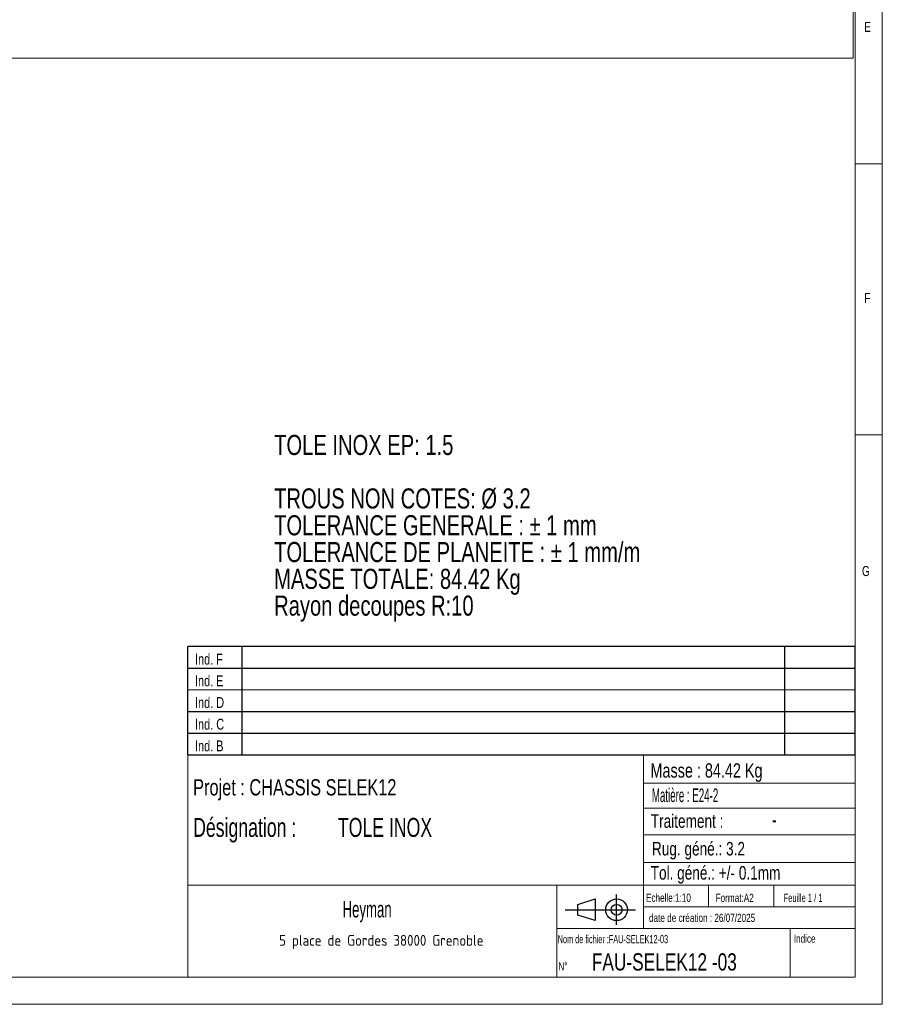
# Model space of a CAD drawing. Header units: millimetres. Extents: x 5 to 589, y 5 to 415.
# Tile 7 of 12: x 430 to 589, y 5 to 187. Entities that reach past the tile are written whole.
import ezdxf

# ---------------------------------------------------------------- set-up
doc = ezdxf.new("R2010")
doc.units = ezdxf.units.MM
doc.layers.add('NOTES', color=6, linetype='Continuous')
doc.styles.add('SLDTEXTSTYLE0', font='TXT', dxfattribs={"width": 0.75})
doc.styles.add('SLDTEXTSTYLE1', font='TXT', dxfattribs={"width": 0.605})
doc.styles.add('SLDTEXTSTYLE2', font='TXT', dxfattribs={"width": 0.617423})
doc.styles.add('SLDTEXTSTYLE3', font='TXT', dxfattribs={"width": 0.535475})
doc.styles.add('SLDTEXTSTYLE4', font='ISOCP3', dxfattribs={"width": 0.96})
doc.styles.add('SLDTEXTSTYLE5', font='TXT', dxfattribs={"width": 0.692308})
doc.styles.add('SLDTEXTSTYLE6', font='TXT', dxfattribs={"width": 0.695728})

# ---------------------------------------------------------------- blocks, each defined once
blk = doc.blocks.new('Bloc11')
for p, q in [((123, 20), (0, 20)), ((0, 0), (0, 20)), ((10, 20), (10, 0)), ((110, 20), (110, 0)), ((123, 0), (123, 20)), ((0, 16), (123, 16)), ((0, 8), (123, 8)), ((0, 4), (123, 4)), ((0, 0), (123, 0))]:
    blk.add_line(p, q)
at = {"color": 7, "linetype": 'Continuous', "lineweight": 18}
blk.add_line((0, 12), (123, 12), dxfattribs=at)
at = {"color": 7}
for tag in ['AUTOATTR0', 'AUTOATTR1', 'AUTOATTR2', 'AUTOATTR3', 'AUTOATTR4', 'AUTOATTR5', 'AUTOATTR6', 'AUTOATTR7', 'AUTOATTR8', 'AUTOATTR9']:
    blk.add_attdef(tag, (0, 0), '', height=1, dxfattribs=at)
at = {"layer": 'NOTES', "color": 211, "char_height": 2, "attachment_point": 1, "style": 'SLDTEXTSTYLE0'}
for s, insert in [('Ind. F', (1.36, 18.66)), ('Ind. E', (1.36, 14.66)), ('Ind. D', (1.36, 10.66)), ('Ind. C', (1.36, 6.66)), ('Ind. B', (1.36, 2.66))]:
    blk.add_mtext(s, dxfattribs=dict(at, insert=insert))
blk = doc.blocks.new('Bloc12')
for p, q in [((9.48, 0), (9.48, 5.6)), ((2.32, 3.8), (5.55, 4.8)), ((2.32, 1.8), (2.32, 3.8)), ((5.55, 4.8), (5.55, 0.8)), ((0, 2.8), (12.98, 2.8)), ((5.55, 0.8), (2.32, 1.8))]:
    blk.add_line(p, q)
for radius in [2, 1]:
    blk.add_circle((9.48, 2.8), radius)
blk = doc.blocks.new('SW_NOTE_0')
at = {"layer": 'NOTES', "color": 0, "char_height": 3.7042, "attachment_point": 1, "style": 'SLDTEXTSTYLE0'}
for s, insert in [('TOLE INOX EP: 1.5', (0, 4.77)), ('TROUS NON COTES: Ø 3.2', (0, -5.1)), ('TOLERANCE GENERALE : ± 1 mm', (0, -10.04)), ('TOLERANCE DE PLANEITE : ± 1 mm/m', (0, -14.98)), ('MASSE TOTALE: 84.42 Kg', (0, -19.92)), ('Rayon decoupes R:10', (0, -24.86))]:
    blk.add_mtext(s, dxfattribs=dict(at, insert=insert))
blk = doc.blocks.new('SW_NOTE_1')
at = {"layer": 'NOTES', "color": 0, "insert": (20.94, 2.58), "char_height": 2, "attachment_point": 2, "style": 'SLDTEXTSTYLE4'}
blk.add_mtext('5 place de Gordes 38000 Grenoble', dxfattribs=at)
blk = doc.blocks.new('SW_NOTE_2')
at = {"layer": 'NOTES', "color": 0, "char_height": 3.5, "attachment_point": 1, "style": 'SLDTEXTSTYLE6'}
for s, insert in [('Désignation :', (0, 4.51)), ('TOLE INOX', (26.67, 4.51))]:
    blk.add_mtext(s, dxfattribs=dict(at, insert=insert))

msp = doc.modelspace()

# ---------------------------------------------------------------- linework, layer by layer
at = {"lineweight": 18}
for p, q in [((589, 5), (589, 415)), ((584, 10), (584, 410)), ((583.635, 179.4436), (583.635, 382.2069)), ((583.635, 179.4436), (402.6294, 179.4436)), ((584, 160), (589, 160)), ((589, 110), (584, 110)), ((461, 51), (461, 10)), ((584, 51), (461, 51)), ((545, 51), (545, 19)), ((584, 51), (584, 10)), ((545, 45.7564), (584, 45.7564)), ((545, 41.1784), (584, 41.1784)), ((545, 36.2449), (584, 36.2449)), ((545, 31.1779), (584, 31.1779)), ((461, 27), (584, 27)), ((529, 27), (529, 10)), ((557, 27), (557, 23)), ((569, 27), (569, 23)), ((545, 23), (584, 23)), ((529, 19), (584, 19)), ((572, 19), (572, 10)), ((10, 10), (584, 10)), ((461, 10.0004), (584, 10)), ((5, 5), (589, 5))]:
    msp.add_line(p, q, dxfattribs=at)

# ---------------------------------------------------------------- block references
for name, p in [('Bloc11', (460.9936, 50.9899)), ('Bloc11', (460.9936, 50.9899)), ('Bloc12', (530.5599, 19.6343)), ('Bloc12', (530.5599, 19.6343))]:
    msp.add_blockref(name, p)
at = {"layer": 'NOTES'}
for name, p in [('SW_NOTE_0', (476.9274, 105.2332)), ('SW_NOTE_2', (462.0006, 34.8629)), ('SW_NOTE_1', (475.7385, 15.2133))]:
    msp.add_blockref(name, p, dxfattribs=at)

# ---------------------------------------------------------------- texts
for s, insert, char_height, attachment_point, style in [('E', (585.6667, 186.168), 1.8521, 1, 'SLDTEXTSTYLE0'), ('F', (585.6667, 136.168), 1.8521, 1, 'SLDTEXTSTYLE0'), ('G', (585.2516, 85.8233), 1.8521, 1, 'SLDTEXTSTYLE0'), ('Masse : 84.42 Kg', (546.2807, 49.4433), 2.645833, 1, 'SLDTEXTSTYLE0'), ('Projet : CHASSIS SELEK12', (462.0006, 46.5148), 3, 1, 'SLDTEXTSTYLE0'), ('Matière : E24-2', (546.5332, 44.7993), 2.5, 1, 'SLDTEXTSTYLE3'), ('Traitement :', (546.3427, 40.0456), 2.5, 1, 'SLDTEXTSTYLE0'), ('-', (569.1015, 40.5927), 3, 2, 'SLDTEXTSTYLE1'), ('Rug. géné.: 3.2', (546.5514, 34.9449), 2.5, 1, 'SLDTEXTSTYLE0'), ('Tol. géné.: +/- 0.1mm', (546.3236, 30.4993), 2.5, 1, 'SLDTEXTSTYLE0'), ('Echelle:1:10', (545.4535, 25.4047), 1.5, 1, 'SLDTEXTSTYLE0'), ('Feuille 1 / 1', (570.8064, 25.384), 1.5, 1, 'SLDTEXTSTYLE5'), ('Heyman', (494.0627, 24.0268), 3, 2, 'SLDTEXTSTYLE1'), ('Format:A2', (558.2893, 25.3802), 1.5, 1, 'SLDTEXTSTYLE0'), ('date de création : 26/07/2025', (546.009, 21.6948), 1.5, 1, 'SLDTEXTSTYLE0'), ('Nom de fichier :FAU-SELEK12-03', (529.1807, 17.7674), 1.5, 1, 'SLDTEXTSTYLE2'), ('Indice', (572.6927, 17.8602), 1.5, 1, 'SLDTEXTSTYLE0'), ('N°', (529.3024, 12.765), 1.5, 1, 'SLDTEXTSTYLE0'), ('FAU-SELEK12 -03', (535.4695, 14.406), 3.175, 1, 'SLDTEXTSTYLE0')]:
    msp.add_mtext(s, dxfattribs=dict(at, insert=insert, char_height=char_height, attachment_point=attachment_point, style=style))

doc.saveas('drawing.dxf')
